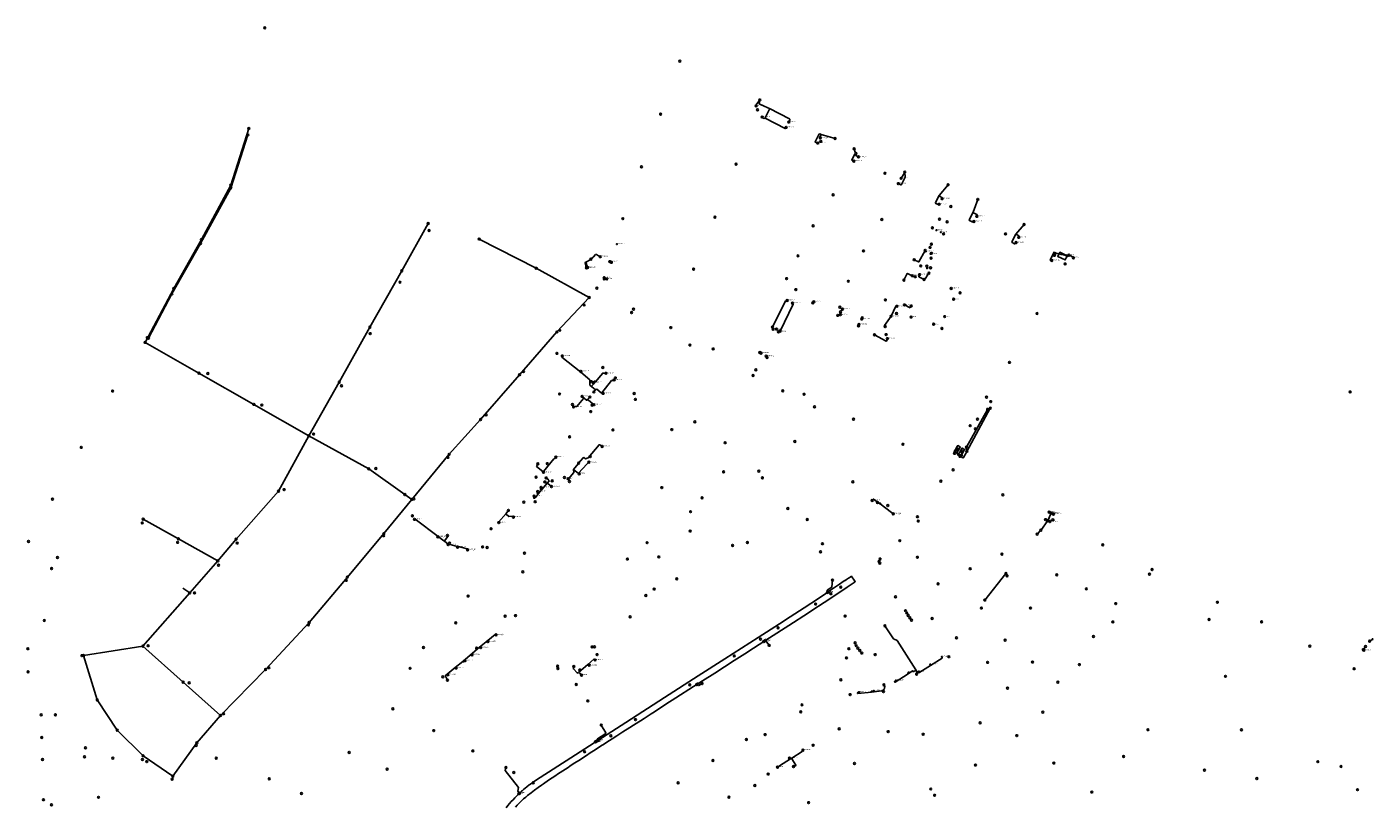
# Model space of a CAD drawing. Header units: metres. Extents: x 177672 to 188115, y 441569 to 447936.
# Tile 5 of 17: x 179085 to 180239, y 443857 to 444524. Entities that reach past the tile are written whole.
import ezdxf

# ---------------------------------------------------------------- set-up
doc = ezdxf.new("R2010")
doc.units = ezdxf.units.M

msp = doc.modelspace()

# ---------------------------------------------------------------- linework, layer by layer
at = {"layer": 'CON_BxH0x0mm', "linetype": 'Continuous'}
for points in [[(179581.526, 444227.358), (179578.723, 444227.633), (179572.186, 444219.884)], [(179882.15, 444159.157), (179883.452, 444157.18), (179885.867, 444155.888)], [(179885.867, 444155.888), (179887.359, 444155.094), (179888.033, 444155.295), (179889.116, 444157.292), (179890.961, 444160.693), (179890.062, 444163.357), (179890.44, 444164.069)], [(179885.471, 444157.274), (179885.867, 444155.888)], [(179529.229, 444134.323), (179530.302, 444133.397), (179530.499, 444133.233), (179531.202, 444133.299)], [(179771.922, 444040.139), (179771.222, 444039.669)]]:
    msp.add_lwpolyline(points, dxfattribs=at)
at = {"layer": 'CON_BxH125x125mm'}
for p, q in [((179958.94, 444101.73), (179959.3, 444101.56)), ((179962.06, 444108.14), (179962.43, 444107.97)), ((179963.87, 444107.28), (179964.23, 444107.11)), ((179960.74, 444100.87), (179961.1, 444100.7)), ((180236.61, 443998.41), (180238.48, 443999.6)), ((180231.03, 443990.15), (180230.48, 443990.77)), ((180230.97, 443991.4), (180231.96, 443992.76))]:
    msp.add_line(p, q, dxfattribs=at)
at = {"layer": 'CON_BxH160x160mm'}
for p, q in [((179564.9, 444322.89), (179567.95, 444324.66)), ((179585.63, 444322.65), (179585.47, 444322.73)), ((179977.38, 444328.61), (179977.9, 444329.08)), ((179977.9, 444329.08), (179977.82, 444329.25)), ((179580.72, 444308.96), (179581.14, 444308.78)), ((179580.78, 444308.56), (179581.14, 444308.78)), ((179581.14, 444308.78), (179581.52, 444308.55)), ((179759.36, 444288.35), (179759.14, 444288.06)), ((179780.92, 444277.2), (179781.69, 444277.41)), ((179782.64, 444283.52), (179783.54, 444282.85)), ((179801.07, 444274.57), (179800.84, 444274.12)), ((179724.49, 444266.23), (179724.61, 444265.84)), ((179730.02, 444263.16), (179729.97, 444263.14)), ((179798.21, 444268.77), (179798.1, 444268.38)), ((179714.05, 444244.85), (179713.71, 444245.02)), ((179719.29, 444241.37), (179719.14, 444241.63)), ((179561.68, 444207.07), (179562.94, 444205.95)), ((179566.08, 444205.27), (179567.1, 444206.43)), ((179571.63, 444211.99), (179572.4, 444212.92)), ((179553.62, 444145), (179557.61, 444149.8)), ((179527.32, 444143.29), (179527.47, 444143.14)), ((179558.06, 444141.75), (179558, 444141.79)), ((179523.71, 444124.34), (179526.55, 444127.73)), ((179526.55, 444127.73), (179531.2, 444133.3)), ((179531.2, 444133.3), (179531.66, 444133.84)), ((179495.93, 444107.44), (179497.43, 444109.38)), ((179960.37, 444101.93), (179962.8, 444106.91)), ((179951.59, 444090.22), (179953.7, 444092.4)), ((179954.71, 444093.63), (179959.56, 444100.56)), ((179446.08, 444081.3), (179454.16, 444079.2)), ((179771.58, 444040.1), (179771.84, 444040.28)), ((179473.26, 443992.83), (179480.17, 443998.45)), ((179717.78, 443997.99), (179718.4, 443998.4)), ((179718.4, 443998.4), (179720.94, 443995.04)), ((179718.72, 443997.97), (179718.4, 443998.4)), ((179458.74, 443980.59), (179467.07, 443987.74)), ((179467.07, 443987.74), (179473.26, 443992.83)), ((179445.49, 443969.84), (179452.24, 443975.35)), ((179452.24, 443975.35), (179458.74, 443980.59)), ((179558.06, 443971.02), (179566.13, 443978.1)), ((179566.13, 443978.1), (179566.58, 443977.8)), ((179850.43, 443971.37), (179859.5, 443977.15)), ((179859.36, 443978.15), (179859.5, 443977.15)), ((179659.8, 443960.96), (179660.07, 443961.14)), ((179660.37, 443960.57), (179660.07, 443961.14)), ((179572.7, 443912.24), (179573.97, 443913.05)), ((179573.97, 443913.05), (179574.38, 443913.31)), ((179574.38, 443913.31), (179574.73, 443913.53)), ((179574.73, 443913.53), (179574.48, 443913.96)), ((179729.25, 443890.55), (179740.42, 443897.79)), ((179739.56, 443897.85), (179740.42, 443897.79)), ((179740.42, 443897.79), (179740.71, 443897.32))]:
    msp.add_line(p, q, dxfattribs=at)
at = {"layer": 'CON_BxH160x160mm', "linetype": 'Continuous'}
for points in [[(179710.184, 444456.308), (179710.087, 444456.317), (179709.807, 444456.457), (179710.079, 444457.036), (179713.364, 444461.471)], [(179721.543, 444454.098), (179720.183, 444454.718), (179712.906, 444458.067), (179713.364, 444461.471)], [(179717.864, 444445.821), (179718.564, 444447.18), (179721.773, 444453.438), (179721.543, 444454.098)], [(179721.543, 444454.098), (179738.799, 444445.215), (179739.03, 444445.015), (179739.168, 444444.753), (179739.107, 444444.492), (179738.201, 444442.571)], [(179715.452, 444446.851), (179715.695, 444446.851), (179715.785, 444446.251), (179717.184, 444445.591), (179717.864, 444445.821)], [(179717.864, 444445.821), (179735.111, 444436.887), (179735.341, 444436.887), (179735.495, 444437.01), (179735.603, 444437.164), (179735.91, 444437.99)], [(179763.004, 444424.584), (179760.827, 444425.286), (179760.783, 444425.323), (179760.758, 444425.412), (179760.754, 444425.515), (179763.559, 444431.196), (179764.089, 444432.265), (179764.759, 444432.495), (179765.898, 444431.946)], [(179765.213, 444428.97), (179764.834, 444429.16), (179764.748, 444429.302), (179764.748, 444429.428), (179765.898, 444431.946)], [(179765.898, 444431.946), (179777.843, 444428.4)], [(179793.99, 444409.087), (179792.335, 444409.917), (179792.224, 444410.027), (179792.249, 444410.212), (179794.719, 444415.161), (179795.198, 444416.131), (179794.969, 444416.791)], [(179794.969, 444416.791), (179794.14, 444419.676)], [(179797.888, 444412.666), (179795.528, 444413.892), (179796.368, 444415.581), (179796.138, 444416.251), (179794.969, 444416.791)], [(179832.045, 444389.802), (179834.19, 444388.73), (179834.556, 444388.749), (179834.775, 444388.99), (179837.864, 444395.208), (179837.533, 444399.726)], [(179834.431, 444394.336), (179837.533, 444399.726)], [(179866.986, 444372.123), (179866.285, 444371.806), (179864.075, 444372.865), (179863.856, 444373.525), (179867.074, 444379.633)], [(179867.074, 444379.633), (179874.655, 444388.911)], [(179869.521, 444376.896), (179869.634, 444377.304), (179869.364, 444377.974), (179867.294, 444378.973), (179867.074, 444379.633)], [(179896.235, 444365.358), (179900.193, 444376.32)], [(179896.814, 444357.433), (179896.665, 444356.981), (179895.995, 444356.761), (179893.036, 444358.23), (179892.816, 444358.89), (179896.235, 444365.358)], [(179899.35, 444361.758), (179899.694, 444362.599), (179899.454, 444363.268), (179898.184, 444363.878), (179896.455, 444364.698), (179896.235, 444365.358)], [(179932.906, 444339.312), (179932.483, 444338.547), (179931.737, 444338.171), (179929.574, 444339.416), (179929.364, 444340.076), (179932.792, 444346.574)], [(179932.792, 444346.574), (179939.803, 444354.782)], [(179935.218, 444343.787), (179935.552, 444344.585), (179935.282, 444345.244), (179933.822, 444346.024), (179932.792, 444346.574)], [(179855.068, 444332.678), (179849.724, 444322.862), (179849.474, 444322.805), (179849.281, 444322.862), (179845.706, 444324.669)], [(179564.812, 444317.738), (179564.794, 444317.806), (179564.346, 444319.51), (179563.758, 444321.696), (179564.068, 444322.422), (179564.9, 444322.887)], [(179565.809, 444317.948), (179565.773, 444318.083), (179565.251, 444319.886), (179564.599, 444322.161), (179564.9, 444322.887)], [(179576.685, 444327.214), (179576.719, 444327.21), (179575.275, 444328.034), (179573.399, 444329.111), (179572.616, 444328.996), (179570.83, 444327.153), (179568.639, 444325.062)], [(179963.482, 444323.998), (179963.434, 444323.907), (179963.37, 444323.889), (179963.3, 444323.897), (179962.058, 444324.514), (179962.034, 444324.556), (179962.038, 444324.615), (179965.474, 444331.14), (179965.552, 444331.18), (179965.657, 444331.185), (179967.311, 444330.389)], [(179965.771, 444328.366), (179966.702, 444330.168), (179967.311, 444330.389)], [(179967.311, 444330.389), (179976.776, 444328.084)], [(179982.043, 444326.246), (179982.14, 444326.412), (179982.136, 444326.505), (179982.087, 444326.567), (179977.903, 444329.079)], [(179844.026, 444310.961), (179840.036, 444312.975), (179839.864, 444313), (179839.728, 444312.877), (179836.88, 444307.215)], [(179850.311, 444311.862), (179849.635, 444310.414), (179849.603, 444310.194), (179849.736, 444310.037), (179854.069, 444307.682)], [(179858.297, 444313.084), (179854.472, 444307.546), (179854.346, 444307.506), (179854.211, 444307.555), (179854.069, 444307.682)], [(179736.863, 444289.735), (179735.435, 444289.321), (179724.26, 444267)], [(179741.335, 444287.518), (179741.861, 444286.466), (179730.73, 444263.39)], [(179820.8, 444267.337), (179820.494, 444267.482), (179820.349, 444267.795), (179820.349, 444268.228), (179825.783, 444276.214)], [(179830.825, 444284.754), (179830.489, 444284.95), (179830.239, 444285.085), (179829.931, 444284.989), (179825.783, 444276.214)], [(179837.281, 444285.895), (179842.098, 444283.551), (179842.307, 444283.539), (179842.43, 444283.625), (179843.134, 444285.058)], [(179822.692, 444257.067), (179822.824, 444257.005), (179822.869, 444256.928), (179822.869, 444256.86), (179821.892, 444254.923), (179821.816, 444254.884), (179821.709, 444254.871), (179811.643, 444260.355)], [(179544.094, 444242.216), (179544.285, 444242.41), (179543.789, 444242.062), (179543.805, 444241.297), (179559.875, 444228.244)], [(179559.875, 444228.244), (179567.763, 444221.776), (179567.798, 444217.325), (179569.49, 444215.914)], [(179572.186, 444219.884), (179569.43, 444216.618), (179569.49, 444215.914)], [(179570.827, 444219.246), (179571.114, 444220.38), (179571.319, 444220.621), (179571.903, 444220.668), (179572.144, 444220.461), (179572.186, 444219.884)], [(179588.585, 444221.647), (179588.713, 444221.814), (179588.272, 444221.239), (179586.364, 444221.138), (179578.041, 444210.704)], [(179553.841, 444198.522), (179554.028, 444198.817), (179556.445, 444198.95), (179562.384, 444205.91), (179562.941, 444205.948)], [(179562.941, 444205.948), (179564.734, 444204.418), (179565.433, 444204.48), (179566.082, 444205.266)], [(179571.051, 444200.493), (179570.489, 444200.982), (179566.158, 444204.556), (179566.082, 444205.266)], [(179569.49, 444215.914), (179572.341, 444213.537), (179572.398, 444212.918)], [(179578.041, 444210.704), (179577.339, 444210.646), (179573.684, 444213.689), (179572.982, 444213.624), (179572.398, 444212.918)], [(179579.118, 444210.196), (179578.567, 444210.656), (179578.467, 444210.74), (179578.041, 444210.704)], [(179578.203, 444164.779), (179577.906, 444164.846), (179576.216, 444166.233), (179575.634, 444166.178), (179566.307, 444154.966), (179563.93, 444154.071), (179562.561, 444155.195), (179561.874, 444155.012), (179558.126, 444150.414)], [(179527.318, 444143.286), (179522.078, 444147.69), (179523.193, 444149.884)], [(179538.621, 444155.629), (179537.321, 444154.044), (179536.95, 444154.013), (179528.019, 444143.345), (179527.318, 444143.286)], [(179566.872, 444151.202), (179566.077, 444150.364), (179565.124, 444149.662), (179558.059, 444141.747)], [(179531.659, 444133.841), (179532.65, 444135.027), (179532.586, 444135.73), (179530.306, 444137.75)], [(179549.134, 444137.101), (179549.253, 444136.996), (179549.44, 444136.996), (179553.998, 444142.356), (179553.622, 444145.002)], [(179558.059, 444141.747), (179557.859, 444141.523), (179553.622, 444145.002)], [(179523.003, 444126.181), (179522.707, 444125.053), (179522.759, 444124.471), (179523.006, 444124.267), (179523.713, 444124.336)], [(179525.996, 444129.654), (179525.514, 444128.443), (179525.566, 444127.86), (179525.81, 444127.657), (179526.55, 444127.729)], [(179534.857, 444130.372), (179531.725, 444133.14), (179531.659, 444133.841)], [(179520.01, 444122.23), (179519.609, 444121.204), (179519.627, 444120.443), (179519.74, 444120.35), (179520.443, 444120.418), (179521.01, 444121.162), (179523.713, 444124.336)], [(179417.544, 444102.265), (179417.61, 444102.37), (179418.122, 444102.425), (179437.639, 444087.667), (179437.881, 444087.484)], [(179489.696, 444099.482), (179489.392, 444099.8), (179495.93, 444107.441)], [(179502.178, 444104.196), (179502.078, 444104.319), (179501.042, 444105.134), (179498.189, 444104.877), (179496.003, 444106.748), (179495.93, 444107.441)], [(179437.335, 444087.314), (179437.456, 444087.433), (179437.881, 444087.484)], [(179437.881, 444087.484), (179442.588, 444083.925), (179443.286, 444084.024)], [(179446.081, 444081.301), (179443.386, 444083.323), (179443.286, 444084.024)], [(179446.292, 444080.642), (179446.394, 444080.68), (179446.081, 444081.301)], [(179454.381, 444078.502), (179454.438, 444078.724), (179454.157, 444079.202)], [(179463.002, 444076.169), (179463.025, 444076.336), (179462.624, 444077.001), (179454.157, 444079.202)], [(179771.838, 444040.277), (179771.141, 444041.324), (179771.166, 444041.642), (179775.03, 444044.232), (179775.61, 444050.23)], [(179771.576, 444040.104), (179771.148, 444039.826), (179771.147, 444039.772), (179771.222, 444039.669)], [(179771.576, 444040.104), (179771.549, 444040.013), (179771.605, 444039.933)], [(179771.922, 444040.139), (179771.838, 444040.277)], [(179847.109, 443973.392), (179830.994, 443998.659), (179827.944, 444000.113), (179820.616, 444011.174)], [(179487.343, 444003.33), (179486.945, 444003.726), (179486.662, 444003.713), (179480.175, 443998.452)], [(179480.425, 443997.637), (179480.647, 443997.842), (179480.654, 443998.012), (179480.175, 443998.452)], [(179717.783, 443997.989), (179716.913, 443997.474), (179716.826, 443997.49), (179716.714, 443997.638)], [(179717.783, 443997.989), (179717.664, 443998.002), (179717.55, 443998.154)], [(179466.78, 443986.322), (179467.615, 443987.017), (179467.67, 443987.198), (179467.065, 443987.742)], [(179474.203, 443992.472), (179473.962, 443992.289), (179473.828, 443992.315), (179473.26, 443992.832)], [(179453.135, 443974.984), (179452.653, 443975.456), (179452.239, 443975.347)], [(179460.654, 443981.254), (179459.404, 443980.251), (179459.184, 443980.274), (179458.739, 443980.591)], [(179558.057, 443971.018), (179557.724, 443970.725), (179556.867, 443970.781), (179553.681, 443974.236), (179553.931, 443976.226)], [(179572.317, 443981.858), (179571.538, 443982.488), (179571.127, 443982.494), (179566.125, 443978.102)], [(179869.452, 443984.626), (179869.704, 443984.242), (179869.556, 443983.553), (179859.504, 443977.151)], [(179445.664, 443964.654), (179444.038, 443967.987), (179444.103, 443968.688), (179445.49, 443969.842)], [(179446.169, 443969.242), (179445.748, 443969.81), (179445.49, 443969.842)], [(179560.642, 443968.922), (179560.359, 443969.259), (179558.981, 443970.754), (179558.764, 443970.989), (179558.057, 443971.018)], [(179830.075, 443964.333), (179829.448, 443963.73), (179828.891, 443963.568), (179828.791, 443963.073), (179829.216, 443962.808), (179840.52, 443969.988)], [(179841.007, 443971.23), (179840.203, 443970.646), (179840.074, 443970.291), (179840.18, 443970.091), (179840.52, 443969.988)], [(179840.52, 443969.988), (179844.106, 443972.511), (179845.125, 443971.976), (179847.004, 443972.915), (179847.109, 443973.392)], [(179850.427, 443971.368), (179849.77, 443970.95), (179848.444, 443971.173), (179847.109, 443973.392)], [(179849.619, 443971.943), (179850.014, 443971.985), (179850.359, 443971.913), (179850.497, 443971.704), (179850.427, 443971.368)], [(179659.802, 443960.959), (179659.405, 443960.706), (179659.363, 443960.721), (179659.296, 443960.824)], [(179659.802, 443960.959), (179659.741, 443960.972), (179659.662, 443961.062)], [(179663.843, 443961.655), (179661.114, 443959.969), (179660.906, 443959.994), (179660.073, 443961.135)], [(179798.441, 443954.361), (179797.141, 443954.068), (179796.916, 443953.797), (179796.955, 443953.353), (179797.226, 443953.128), (179809.061, 443954.38)], [(179811.07, 443955.526), (179809.065, 443955.214), (179808.985, 443955.204), (179808.759, 443954.933), (179808.788, 443954.607), (179809.061, 443954.38)], [(179809.061, 443954.38), (179817.99, 443955.563), (179819.934, 443956.676), (179820.39, 443959.247), (179819.75, 443960.62)], [(179577.532, 443926.182), (179581.476, 443919.403), (179581.476, 443919.057), (179574.364, 443914.434), (179574.314, 443914.175), (179574.733, 443913.526)], [(179572.703, 443912.245), (179572.348, 443912.022), (179572.338, 443911.949), (179572.483, 443911.731)], [(179572.703, 443912.245), (179572.68, 443912.151), (179572.81, 443911.943)], [(179573.968, 443913.052), (179573.921, 443912.941), (179574.047, 443912.722)], [(179574.376, 443913.314), (179574.332, 443913.215), (179574.458, 443912.994)], [(179750.361, 443904.68), (179749.713, 443903.873), (179749.622, 443903.468), (179740.853, 443897.935), (179740.714, 443897.316)], [(179740.714, 443897.316), (179744.262, 443891.753), (179744.199, 443891.476), (179742.285, 443890.605)], [(179507.114, 443868.219), (179506.007, 443869.43), (179506.584, 443872.776), (179495.147, 443887.311), (179495.108, 443887.729), (179495.33, 443888.157), (179495.842, 443889.768)], [(179507.114, 443868.219), (179506.637, 443867.774), (179506.633, 443867.649), (179506.899, 443867.355)], [(179507.439, 443867.867), (179507.114, 443868.219)]]:
    msp.add_lwpolyline(points, dxfattribs=at)
at = {"layer": 'CON_BxH200x200mm', "linetype": 'Continuous'}
for points in [[(179809.654, 444118.498), (179810.567, 444119.687), (179810.741, 444119.721), (179816.325, 444115.617), (179816.498, 444115.65)], [(179816.498, 444115.65), (179816.712, 444115.999), (179816.679, 444116.172), (179816.555, 444116.257), (179814.178, 444116.796)], [(179827.758, 444107.004), (179826.16, 444108.257), (179816.531, 444115.476), (179816.498, 444115.65)], [(179443.286, 444084.024), (179446.042, 444087.695), (179445.68, 444088.582)], [(179133.74, 443985.67), (179145.66, 443947.63)], [(179162.78, 443921.7), (179145.66, 443947.63)]]:
    msp.add_lwpolyline(points, dxfattribs=at)
at = {"layer": 'CON_BxH250x250mm', "linetype": 'Continuous'}
for points in [[(179274.6, 444431.48), (179260.01, 444386.06)], [(179260.01, 444386.06), (179234.04, 444338.52)], [(179234.04, 444338.52), (179209.52, 444295.29)], [(179521.77, 444317.3), (179472.93, 444342.36)], [(179567.23, 444292.26), (179521.77, 444317.3)], [(179209.52, 444295.29), (179189.47, 444257.38)]]:
    msp.add_lwpolyline(points, dxfattribs=at)
at = {"layer": 'CON_BxH300x300mm'}
msp.add_line((179890.83, 444164.77), (179908.18, 444195.87), dxfattribs=at)
at = {"layer": 'CON_BxH300x300mm', "linetype": 'Continuous'}
for points in [[(179567.23, 444292.26), (179539.55, 444262.75)], [(179189.47, 444257.38), (179188.51, 444257.93)], [(179539.55, 444262.75), (179507.47, 444226.18)], [(179507.47, 444226.18), (179474.11, 444187.74)], [(179415.2, 444119.4), (179391.2, 444090.05)], [(179391.2, 444090.05), (179359.91, 444052.86)], [(179359.91, 444052.86), (179327.27, 444014.05)], [(179327.27, 444014.05), (179289.9, 443973.77)], [(179289.9, 443973.77), (179251.14, 443934.31)], [(179251.14, 443934.31), (179230.91, 443910.87)], [(179184.85, 443899.88), (179162.78, 443921.7)], [(179230.91, 443910.87), (179210.39, 443882.41)], [(179210.39, 443882.41), (179184.85, 443899.88)]]:
    msp.add_lwpolyline(points, dxfattribs=at)
at = {"layer": 'CON_BxH315x315mm', "linetype": 'Continuous'}
for points in [[(179890.73, 444160.51), (179910.9, 444197.54)], [(179924.32, 444055.9), (179906.22, 444033.19)]]:
    msp.add_lwpolyline(points, dxfattribs=at)
at = {"layer": 'CON_BxH400x400mm', "linetype": 'Continuous'}
for points in [[(179275.49, 444436.94), (179260.01, 444388.47)], [(179260.01, 444388.47), (179234.81, 444341.85)], [(179406.47, 444315.16), (179429.19, 444355.7)], [(179406.47, 444315.16), (179379.3, 444266.94)], [(179474.11, 444187.74), (179447.12, 444157.99)], [(179378.21, 444145.49), (179326.94, 444173.84)], [(179447.12, 444157.99), (179415.2, 444119.4)], [(179378.21, 444145.49), (179409.17, 444123.53)], [(179415.2, 444119.4), (179409.17, 444123.53)], [(179215.14, 444085.7), (179185.02, 444102.4)], [(179248.88, 444066.78), (179215.14, 444085.7)], [(179224.85, 444039.29), (179218.83, 444043.38)], [(179184.78, 443993.69), (179219.15, 443962.8)], [(179251.14, 443934.31), (179219.15, 443962.8)]]:
    msp.add_lwpolyline(points, dxfattribs=at)
at = {"layer": 'CON_BxH500x500mm', "linetype": 'Continuous'}
for points in [[(179234.81, 444341.85), (179211.21, 444300.04)], [(179211.21, 444300.04), (179186.64, 444253.86)], [(179379.3, 444266.94), (179353, 444219.76)], [(179353, 444219.76), (179326.94, 444173.84)]]:
    msp.add_lwpolyline(points, dxfattribs=at)
at = {"layer": 'CON_BxH700x700mm', "linetype": 'Continuous'}
for points in [[(179232.77, 444227.43), (179186.64, 444253.86)], [(179279.83, 444200.75), (179232.77, 444227.43)], [(179279.83, 444200.75), (179326.94, 444173.84)]]:
    msp.add_lwpolyline(points, dxfattribs=at)
at = {"layer": 'CON_BxH900x900mm'}
msp.add_line((179133.3, 443985.64), (179132.94, 443985.61), dxfattribs=at)
at = {"layer": 'CON_BxH900x900mm', "linetype": 'Continuous'}
for points in [[(179326.94, 444173.84), (179300.99, 444126.39)], [(179300.99, 444126.39), (179264.54, 444085.3)], [(179264.54, 444085.3), (179248.88, 444066.78)], [(179248.88, 444066.78), (179224.85, 444039.29)], [(179224.85, 444039.29), (179184.78, 443993.69)], [(179184.78, 443993.69), (179133.74, 443985.67)]]:
    msp.add_lwpolyline(points, dxfattribs=at)
at = {"layer": 'NOD_aquaflow', "linetype": 'Continuous'}
msp.add_lwpolyline([(179503.993, 443855.717), (179505.449, 443857.418), (179507.209, 443859.314), (179508.387, 443860.494), (179510.966, 443862.862), (179512.847, 443864.456), (179514.34, 443865.691), (179517.333, 443868.084), (179520.334, 443870.379), (179523.342, 443872.58), (179526.358, 443874.691), (179527.864, 443875.769), (179532.288, 443878.946), (179535.408, 443880.989), (179538.434, 443882.97), (179539.947, 443883.961), (179544.486, 443886.933), (179549.026, 443889.905), (179550.539, 443890.895), (179553.565, 443892.869), (179559.621, 443896.792), (179562.649, 443898.754), (179565.677, 443900.708), (179567.191, 443901.687), (179573.247, 443905.601), (179577.789, 443908.537), (179579.303, 443909.516), (179582.331, 443911.475), (179586.872, 443914.422), (179590.778, 443916.957), (179595.958, 443920.277), (179602.019, 443924.13), (179605.049, 443926.053), (179609.596, 443928.937), (179611.111, 443929.899), (179614.14, 443931.843), (179618.684, 443934.76), (179620.198, 443935.732), (179621.713, 443936.705), (179624.742, 443938.65), (179627.771, 443940.594), (179630.8, 443942.539), (179633.829, 443944.484), (179638.373, 443947.401), (179641.402, 443949.346), (179656.547, 443959.07), (179664.12, 443963.927), (179674.724, 443970.706), (179691.389, 443981.337), (179700.479, 443987.13), (179708.052, 443991.99), (179721.683, 444000.741), (179738.338, 444011.489), (179754.991, 444022.281), (179758.016, 444024.269), (179768.606, 444031.227), (179783.734, 444041.167), (179788.272, 444044.149), (179794.308, 444048.314), (179795.144, 444048.895), (179794.145, 444050.337), (179792.344, 444052.939), (179791.89, 444053.594), (179790.758, 444052.851), (179790.022, 444052.366), (179789.248, 444051.829), (179787.739, 444050.782), (179786.429, 444049.873), (179786.308, 444050.053), (179784.7, 444048.967), (179781.678, 444046.927), (179773.061, 444041.108), (179773.165, 444040.954), (179772.631, 444040.594), (179763.566, 444034.482), (179751.456, 444026.626), (179739.345, 444018.787), (179730.26, 444012.93), (179712.086, 444001.255), (179683.308, 443982.807), (179660.586, 443968.273), (179631.808, 443949.818), (179598.485, 443928.469), (179555.377, 443900.674), (179521.254, 443878.749), (179518.231, 443876.729), (179516.725, 443875.655), (179515.741, 443874.927), (179513.724, 443873.367), (179512.229, 443872.151), (179510.738, 443870.885), (179509.646, 443869.921), (179509.251, 443869.567), (179508.813, 443869.17), (179507.768, 443868.205), (179506.288, 443866.794), (179504.813, 443865.331), (179503.342, 443863.814), (179501.876, 443862.24), (179500.415, 443860.605), (179498.959, 443858.905), (179497.508, 443857.138), (179496.064, 443855.293)], dxfattribs=at)
at = {"layer": 'NOD_externe_overstor'}
for centre in [(179829.71, 444035.88), (179133.74, 443985.67), (179135.52, 443906.6), (179134.74, 443898.98)]:
    msp.add_circle(centre, 0.8, dxfattribs=at)
at = {"layer": 'NOD_gemaal'}
for centre in [(179289.11, 444523.19), (180219.19, 444211.4)]:
    msp.add_circle(centre, 0.8, dxfattribs=at)
at = {"layer": 'NOD_infiltratiebox'}
for centre in [(179713.36, 444461.47), (179777.84, 444428.4), (179794.14, 444419.68), (179837.53, 444399.73), (179874.65, 444388.91), (179900.19, 444376.32), (179939.8, 444354.78), (179845.71, 444324.67), (179976.78, 444328.08), (179836.88, 444307.22), (179854.07, 444307.68), (179825.78, 444276.21), (179843.13, 444285.06), (179811.64, 444260.35)]:
    msp.add_circle(centre, 0.8, dxfattribs=at)
at = {"layer": 'NOD_infiltratiebuis'}
for centre in [(179861.21, 444351.98), (179870.87, 444346.7), (179568.64, 444325.06), (179586.18, 444322.37), (179860.08, 444325.95), (179859.69, 444317.76), (179582.2, 444308.13), (179758.88, 444287.71), (179780.15, 444276.98), (179782, 444284), (179801.21, 444274.83), (179724.26, 444267), (179730.73, 444263.39), (179797.99, 444268), (179713.33, 444245.2), (179719.55, 444240.94), (179523.19, 444149.88), (179558.13, 444150.41), (179530.31, 444137.75), (179814.18, 444116.8), (179497.92, 444110.01), (179445.68, 444088.58), (180235.94, 443997.98), (180230.5, 443990.75), (180232.43, 443993.41), (179553.93, 443976.23), (179445.66, 443964.65), (179819.75, 443960.62), (179742.29, 443890.6)]:
    msp.add_circle(centre, 0.8, dxfattribs=at)
at = {"layer": 'NOD_inprikpunt_persl'}
for centre in [(179644.81, 444494.66), (179274.6, 444431.48)]:
    msp.add_circle(centre, 0.8, dxfattribs=at)
at = {"layer": 'NOD_inspectieput'}
for centre in [(179867.34, 444359.3), (179873.88, 444357.15), (179860.42, 444330.14), (179856.52, 444319.21), (179908.57, 444196.57), (179890.44, 444164.07)]:
    msp.add_circle(centre, 0.8, dxfattribs=at)
at = {"layer": 'NOD_inspectieput_dwa'}
for centre in [(179429.91, 444349.65), (179974.98, 444320.99), (179405.04, 444305.39), (179562.8, 444285.87), (179541.91, 444264.18), (179379.5, 444261.37), (179510.83, 444228.9), (179240.38, 444227.17), (179354.97, 444216.69), (179286.57, 444200.22), (179478.81, 444191.74), (179331.02, 444175.35), (179446.1, 444155.38), (179384.34, 444145.84), (179305.77, 444127.78), (179416.89, 444119.88), (179184.22, 444099.2), (179214.5, 444082.6), (179265.53, 444082.03), (179390.92, 444088.3), (179249.52, 444063.06), (179358.93, 444050.07), (179228.97, 444039.25), (179326.52, 444011.97), (179189.16, 443994.12), (179292.62, 443975.24), (179224.44, 443962.24), (179253.86, 443935.86), (179230.32, 443908.68), (179209.8, 443879.71)]:
    msp.add_circle(centre, 0.8, dxfattribs=at)
at = {"layer": 'NOD_inspectieput_gem'}
for centre in [(179628.38, 444449.3), (179711.45, 444453.07), (179765.7, 444426.01), (179611.97, 444404.13), (179693, 444406.56), (179820.63, 444398.68), (179776.14, 444380.13), (179877.13, 444370.19), (179596.03, 444359.8), (179674.93, 444361.04), (179817.93, 444359.08), (179759, 444353.64), (179923.96, 444346.72), (179802.22, 444332.14), (179859.25, 444335.21), (179860.35, 444337.89), (179746.09, 444327.92), (179656.63, 444316.57), (179736.32, 444308.47), (179846.5, 444310.11), (179851.24, 444319.32), (179573.79, 444300.29), (179744.3, 444299.02), (179789.22, 444306.17), (179820.96, 444290.16), (179884.93, 444296.26), (179603.53, 444279.39), (179605.16, 444282.35), (179782.56, 444279.98), (179830.52, 444278.6), (179950.89, 444278.56), (179637.05, 444266.5), (179727.62, 444265.27), (179869.47, 444265.82), (179653.5, 444251.6), (179821.57, 444260.5), (179539.52, 444244.47), (179673.4, 444248.22), (179578.85, 444232.3), (179710, 444230.29), (179927.28, 444236.76), (179568.88, 444220.23), (179589.59, 444223.41), (179707.55, 444225.46), (179158.8, 444212.21), (179541.8, 444209.65), (179605.75, 444210.04), (179606.75, 444205.05), (179733, 444212.3), (179751.24, 444209.4), (179552.79, 444200.62), (179568.47, 444194.58), (179569.56, 444200.02), (179760.26, 444198.58), (179657.72, 444185.79), (179793.69, 444188.08), (179899.9, 444188.09), (179550.37, 444172.96), (179587.53, 444178.86), (179637.95, 444179.12), (179131.95, 444163.94), (179683.68, 444167.96), (179743.42, 444169), (179836.04, 444166.57), (179531.27, 444150), (179568.01, 444156), (179521.61, 444138.44), (179535.54, 444135.25), (179545.93, 444138.12), (179682.36, 444142.96), (179712.44, 444143.49), (179715.55, 444137.93), (179879.05, 444144.78), (179550.22, 444134.66), (179629.33, 444129.46), (179793.16, 444134.42), (179868.56, 444134.97), (179107.22, 444119.53), (179511.14, 444116.94), (179520.94, 444117.44), (179663.83, 444120.65), (179823, 444114.1), (179921.61, 444123.34), (179415.63, 444105.25), (179654.06, 444108.89), (179737.44, 444111.56), (179754.07, 444102.16), (179848.41, 444104.59), (179849.18, 444100.84), (179964.45, 444101.84), (179483.03, 444094.28), (179653.75, 444092.3), (179086.77, 444083.42), (179447.47, 444081.84), (179475.82, 444078.68), (179479.66, 444078.16), (179616.73, 444082.34), (179690.07, 444079.99), (179702.72, 444082.53), (179767.01, 444081.47), (179833.31, 444084.05), (180007.21, 444080.55), (179111.5, 444069.59), (179511.68, 444073.41), (179599.86, 444068.34), (179626.76, 444070.12), (179765.41, 444074.49), (179815.53, 444066.17), (179816.4, 444068.37), (179848.36, 444069.81), (179920.89, 444072.57), (179106.5, 444060.14), (179510.26, 444057.41), (179816.21, 444064.67), (179893.64, 444060.06), (179967.76, 444054.79), (180047.25, 444055.31), (180049.49, 444059.29), (179642.13, 444051.43), (179782.7, 444044.22), (179866.07, 444047.13), (179925.22, 444053.94), (179463.37, 444036.66), (179615.75, 444037.09), (179622.91, 444042.63), (179774.25, 444038.61), (179993.16, 444042.74), (179504.07, 444019.88), (179761.2, 444029.8), (179838.22, 444024.11), (179839.33, 444022.11), (179840.52, 444019.96), (179903.24, 444026.38), (179945.32, 444026.38), (180018.31, 444030.15), (180105.44, 444031.26), (179100.26, 444015.73), (179452.79, 444013.75), (179495.1, 444019.38), (179602.24, 444018.81), (179728.99, 444009.33), (179786.46, 444019.51), (179842, 444018.04), (179843.4, 444015.96), (179861, 444017.36), (180015.91, 444014.45), (180098.32, 444016.49), (180143.39, 444014.52), (179713.95, 443999.77), (179881.88, 444000.76), (179923.59, 443998.76), (179999.29, 444001.95), (179086.14, 443991.51), (179425.16, 443992.59), (179470.69, 443991.91), (179569.67, 443993.01), (179571.62, 443993.18), (179573.9, 443986.46), (179691.5, 443985.32), (179794.99, 443996.49), (179795.95, 443994.13), (179797.36, 443991.98), (179799.14, 443989.91), (179800.76, 443987.83), (179812.27, 443986.47), (180184.63, 443993.74), (179413.64, 443974.72), (179540.13, 443976.54), (179540.4, 443974.45), (179875.34, 443984.68), (179908.57, 443979.85), (179947.1, 443980.14), (179987.19, 443977.89), (180222.6, 443974.42), (179086.28, 443971.69), (179441.71, 443967.38), (179559.17, 443973.31), (179782.81, 443964.92), (179847.73, 443969.74), (179968.82, 443962.82), (180112.39, 443967.87), (179556.09, 443960.9), (179653.27, 443960.56), (179790.77, 443952.19), (179819.31, 443954.78), (179925.65, 443957.76), (179398.97, 443940.1), (179565.94, 443946.76), (179749.52, 443943.41), (179097.61, 443934.9), (179109.7, 443934.95), (179606.83, 443930.81), (179748.38, 443937.4), (179902.19, 443928.13), (179955.83, 443937.13), (179433.91, 443921.37), (179585.71, 443916.95), (179717.92, 443917.95), (179781.39, 443922.9), (179823.43, 443920.5), (179853.36, 443918.24), (179933.59, 443917.08), (180045.99, 443922.19), (180126.07, 443922), (179098, 443915.5), (179701.87, 443913.74), (179759.03, 443908.82), (179098.76, 443896.64), (179158.94, 443897.77), (179184.32, 443896.61), (179188.08, 443894.82), (179247.6, 443897.71), (179361.53, 443902.71), (179467.5, 443903.98), (179563.27, 443903.35), (179673.23, 443895.75), (179794.45, 443893.3), (179965.39, 443893.62), (180025.13, 443899.23), (180191.6, 443894.8), (179394.04, 443888.35), (179502.57, 443885.56), (179720.53, 443884.22), (179898.18, 443891.9), (180094.4, 443887.59), (180211.39, 443890.74), (179293.05, 443880.16), (179519.28, 443876.68), (179643.36, 443876.63), (179709.11, 443874.34), (179859.78, 443871.39), (180139.32, 443880.32), (180225.59, 443870.82), (179099.48, 443862.2), (179146.72, 443864.25), (179320.58, 443867.55), (179686.94, 443864.34), (179755.18, 443859.71), (179863.18, 443865.99), (179997.86, 443868.78), (179106.39, 443857.79)]:
    msp.add_circle(centre, 0.8, dxfattribs=at)
at = {"layer": 'NOD_inspectieput_it'}
for centre in [(179924.32, 444055.9), (179906.22, 444033.19)]:
    msp.add_circle(centre, 0.8, dxfattribs=at)
at = {"layer": 'NOD_inspectieput_rwa'}
for centre in [(179275.49, 444436.94), (179260.01, 444388.47), (179260.01, 444386.06), (179429.19, 444355.7), (179234.04, 444338.52), (179234.81, 444341.85), (179472.93, 444342.36), (179406.47, 444315.16), (179521.77, 444317.3), (179211.21, 444300.04), (179209.52, 444295.29), (179567.23, 444292.26), (179379.3, 444266.94), (179539.55, 444262.75), (179186.64, 444253.86), (179188.51, 444257.93), (179189.47, 444257.38), (179232.77, 444227.43), (179353, 444219.76), (179507.47, 444226.18), (179279.83, 444200.75), (179910.9, 444197.54), (179474.11, 444187.74), (179326.94, 444173.84), (179890.73, 444160.51), (179447.12, 444157.99), (179378.21, 444145.49), (179300.99, 444126.39), (179409.17, 444123.53), (179415.2, 444119.4), (179185.02, 444102.4), (179391.2, 444090.05), (179215.14, 444085.7), (179264.54, 444085.3), (179248.88, 444066.78), (179359.91, 444052.86), (179224.85, 444039.29), (179327.27, 444014.05), (179184.78, 443993.69), (179289.9, 443973.77), (179219.15, 443962.8), (179145.66, 443947.63), (179251.14, 443934.31), (179162.78, 443921.7), (179230.91, 443910.87), (179184.85, 443899.88), (179210.39, 443882.41)]:
    msp.add_circle(centre, 0.8, dxfattribs=at)
at = {"layer": 'NOD_interne_overstor', "linetype": 'Continuous'}
msp.add_lwpolyline([(179976.776, 444328.084), (179970.466, 444331.113), (179968.735, 444327.507), (179975.045, 444324.478), (179976.776, 444328.084)], dxfattribs=at)
at = {"layer": 'NOD_interne_overstor'}
for centre in [(179789.67, 443991.56), (179787.64, 443983.62)]:
    msp.add_circle(centre, 0.8, dxfattribs=at)
at = {"layer": 'NOD_kolk'}
for centre in [(179710.18, 444456.31), (179715.45, 444446.85), (179735.91, 444437.99), (179738.2, 444442.57), (179763, 444424.58), (179765.21, 444428.97), (179797.89, 444412.67), (179793.99, 444409.09), (179832.05, 444389.8), (179834.43, 444394.34), (179866.99, 444372.12), (179869.52, 444376.9), (179896.81, 444357.43), (179899.35, 444361.76), (179935.22, 444343.79), (179855.07, 444332.68), (179932.91, 444339.31), (179576.68, 444327.21), (179584.92, 444323.01), (179963.48, 444324), (179965.77, 444328.37), (179978.17, 444328.53), (179982.04, 444326.25), (179564.81, 444317.74), (179565.81, 444317.95), (179579.99, 444309.28), (179844.03, 444310.96), (179850.31, 444311.86), (179858.3, 444313.08), (179580.1, 444308.14), (179877.35, 444300.07), (179736.86, 444289.73), (179741.33, 444287.52), (179759.63, 444288.7), (179837.28, 444285.9), (179879.47, 444290.82), (179782.46, 444277.63), (179784.18, 444282.37), (179800.7, 444273.86), (179830.83, 444284.75), (179843, 444275.55), (179871.77, 444275.92), (179724.85, 444265.07), (179729.26, 444262.91), (179798.32, 444269.15), (179820.8, 444267.34), (179862.3, 444269.39), (179822.69, 444257.07), (179544.09, 444242.22), (179714.43, 444244.67), (179718.88, 444242.05), (179560.04, 444228.99), (179570.83, 444219.25), (179581.53, 444227.36), (179588.58, 444221.65), (179561.08, 444207.6), (179579.12, 444210.2), (179907.63, 444206.98), (179553.84, 444198.52), (179571.05, 444200.49), (179911.23, 444203.11), (179893.68, 444182.54), (179898.05, 444179.8), (179578.2, 444164.78), (179880.27, 444158.79), (179882.12, 444162.12), (179882.53, 444162.8), (179886.74, 444159.91), (179887.1, 444160.52), (179538.62, 444155.63), (179566.87, 444151.2), (179884.86, 444156.24), (179528.06, 444142.6), (179549.13, 444137.1), (179558.64, 444141.32), (179523, 444126.18), (179526, 444129.65), (179529.23, 444134.32), (179534.86, 444130.37), (179520.01, 444122.23), (179809.65, 444118.5), (179417.54, 444102.27), (179502.18, 444104.2), (179827.76, 444107), (179489.7, 444099.48), (179437.33, 444087.31), (179446.29, 444080.64), (179454.38, 444078.5), (179463, 444076.17), (179771.22, 444039.67), (179771.61, 444039.93), (179771.92, 444040.14), (179480.42, 443997.64), (179487.34, 444003.33), (179716.71, 443997.64), (179717.55, 443998.15), (179718.25, 443998.62), (179466.78, 443986.32), (179474.2, 443992.47), (180231.01, 443990.17), (179453.14, 443974.98), (179460.65, 443981.25), (179567.24, 443977.36), (179572.32, 443981.86), (179446.17, 443969.24), (179560.64, 443968.92), (179659.3, 443960.82), (179659.66, 443961.06), (179660, 443961.28), (179572.48, 443911.73), (179572.81, 443911.94), (179574.05, 443912.72), (179574.46, 443912.99), (179574.89, 443913.27), (179750.36, 443904.68), (179738.76, 443897.9), (179728.58, 443890.12), (179506.9, 443867.35), (179507.44, 443867.87)]:
    msp.add_circle(centre, 0.8, dxfattribs=at)
at = {"layer": 'NOD_lijngoot', "linetype": 'Continuous'}
for points in [[(179880.981, 444161.983), (179881.961, 444163.727), (179882.94, 444165.471), (179885.084, 444164.268), (179884.105, 444162.524), (179883.126, 444160.78), (179882.166, 444159.163), (179880.046, 444160.424), (179880.981, 444161.983)], [(179886.854, 444158.66), (179887.834, 444160.403), (179888.813, 444162.147), (179886.668, 444163.351), (179885.689, 444161.607), (179884.711, 444159.863), (179883.762, 444158.258), (179885.963, 444156.984), (179886.774, 444158.536), (179886.854, 444158.66)]]:
    msp.add_lwpolyline(points, dxfattribs=at)
at = {"layer": 'NOD_onbekend'}
for centre in [(179958.21, 444102.07), (179960.02, 444101.22), (179961.34, 444108.49), (179963.15, 444107.63), (179964.95, 444106.77), (179961.83, 444100.36)]:
    msp.add_circle(centre, 0.8, dxfattribs=at)
at = {"layer": 'NOD_roosterput'}
for centre in [(179954.25, 444092.97), (179775.61, 444050.23), (179721.42, 443994.4), (179663.84, 443961.66), (179577.53, 443926.18), (179495.84, 443889.77)]:
    msp.add_circle(centre, 0.8, dxfattribs=at)
at = {"layer": 'NOD_slokop'}
msp.add_circle((179951.03, 444089.65), 0.8, dxfattribs=at)
at = {"layer": 'NOD_uitlaat_lozingsw'}
for centre in [(179567.63, 444207.03), (179571.13, 444211.37), (179880.77, 444160.39), (179886.07, 444157.09), (179820.62, 444011.17), (179132.5, 443985.58)]:
    msp.add_circle(centre, 0.8, dxfattribs=at)
at = {"layer": 'straatkolk'}
for centre in [(179710.18, 444456.31), (179715.45, 444446.85), (179735.91, 444437.99), (179738.2, 444442.57), (179763, 444424.58), (179765.21, 444428.97), (179797.89, 444412.67), (179793.99, 444409.09), (179832.05, 444389.8), (179834.43, 444394.34), (179866.99, 444372.12), (179869.52, 444376.9), (179896.81, 444357.43), (179899.35, 444361.76), (179864.66, 444349.82), (179868.58, 444348.14), (179935.22, 444343.79), (179590.87, 444338.07), (179855.62, 444331.73), (179932.91, 444339.31), (179576.68, 444327.21), (179584.92, 444323.01), (179859.63, 444329.59), (179963.48, 444324), (179965.77, 444328.37), (179982.04, 444326.25), (179564.81, 444317.74), (179565.81, 444317.95), (179579.99, 444309.28), (179844.03, 444310.96), (179856.64, 444317.29), (179580.1, 444308.14), (179877.35, 444300.07), (179736.86, 444289.73), (179759.63, 444288.7), (179879.47, 444290.82), (179782.46, 444277.63), (179784.18, 444282.37), (179825.78, 444276.21), (179843, 444275.55), (179871.77, 444275.92), (179800.7, 444273.86), (179862.3, 444269.39), (179822.69, 444257.07), (179544.09, 444242.22), (179714.43, 444244.67), (179718.88, 444242.05), (179560.04, 444228.99), (179570.83, 444219.25), (179581.53, 444227.36), (179588.58, 444221.65), (179561.08, 444207.6), (179579.12, 444210.2), (179553.84, 444198.52), (179571.05, 444200.49), (179578.2, 444164.78), (179538.62, 444155.63), (179566.87, 444151.2), (179528.06, 444142.6), (179549.13, 444137.1), (179558.64, 444141.32), (179523, 444126.18), (179526, 444129.65), (179529.23, 444134.32), (179534.86, 444130.37), (179520.01, 444122.23), (179809.65, 444118.5), (179417.54, 444102.27), (179502.18, 444104.2), (179827.76, 444107), (179489.7, 444099.48), (179437.33, 444087.31), (179446.29, 444080.64), (179454.38, 444078.5), (179463, 444076.17), (179480.42, 443997.64), (179487.34, 444003.33), (180238.48, 443999.6), (179466.78, 443986.32), (179474.2, 443992.47), (180231.01, 443990.17), (179453.14, 443974.98), (179460.65, 443981.25), (179567.24, 443977.36), (179572.32, 443981.86), (179859.36, 443978.15), (179869.45, 443984.63), (179446.17, 443969.24), (179560.64, 443968.92), (179830.08, 443964.33), (179841.01, 443971.23), (179849.62, 443971.94), (179798.44, 443954.36), (179811.07, 443955.53), (179738.76, 443897.9), (179750.36, 443904.68), (179728.58, 443890.12)]:
    msp.add_circle(centre, 0.4, dxfattribs=at)
at = {"layer": 'straatkolk_700x400'}
for centre in [(179958.21, 444102.07), (179960.02, 444101.22), (179961.34, 444108.49), (179963.15, 444107.63), (179964.95, 444106.77), (179961.83, 444100.36)]:
    msp.add_circle(centre, 0.4, dxfattribs=at)
at = {"layer": 'trottoirkolk'}
for centre in [(179978.17, 444328.53), (179850.31, 444311.86), (179741.33, 444287.52), (179837.28, 444285.9), (179830.83, 444284.75), (179724.85, 444265.07), (179729.26, 444262.91), (179798.32, 444269.15), (179771.22, 444039.67), (179771.61, 444039.93), (179771.92, 444040.14), (179716.71, 443997.64), (179717.55, 443998.15), (179718.25, 443998.62), (179659.3, 443960.82), (179659.66, 443961.06), (179660, 443961.28), (179572.48, 443911.73), (179572.81, 443911.94), (179574.05, 443912.72), (179574.46, 443912.99), (179574.89, 443913.27), (179506.9, 443867.35), (179507.44, 443867.87)]:
    msp.add_circle(centre, 0.4, dxfattribs=at)

# ---------------------------------------------------------------- texts
at = {"layer": 'KO_NUMMER'}
for s, p in [('IV0445_k1', (179710.98, 444456.31)), ('IV0445_k2', (179716.25, 444446.85)), ('IV0445_k3', (179736.71, 444437.99)), ('IV0445_k4', (179739, 444442.57)), ('IV0444_k2', (179763.8, 444424.58)), ('IV0444_k1', (179766.01, 444428.97)), ('IV0443_k1', (179798.69, 444412.67)), ('IV0443_k2', (179794.79, 444409.09)), ('IV0442_k2', (179832.85, 444389.8)), ('IV0442_k1', (179835.23, 444394.34)), ('IV0441_k2', (179867.79, 444372.12)), ('IV0441_k1', (179870.32, 444376.9)), ('IV0440_k2', (179897.61, 444357.43)), ('IV0440_k1', (179900.15, 444361.76)), ('RE5393', (179865.46, 444349.82)), ('RE5392', (179869.38, 444348.14)), ('IV0439_k2', (179936.02, 444343.79)), ('IV0066_k1', (179591.67, 444338.07)), ('IV0437_k1', (179856.42, 444331.73)), ('IV0439_k1', (179933.71, 444339.31)), ('IV0063_k3', (179577.49, 444327.21)), ('IV0065_k1', (179585.72, 444323.01)), ('RE5390', (179860.43, 444329.59)), ('IV0438_k4', (179964.28, 444324)), ('IV0438_k3', (179966.57, 444328.37)), ('15644', (179978.97, 444328.53)), ('15643', (179982.84, 444326.25)), ('15392', (179565.61, 444317.74)), ('IV0063_k2', (179566.61, 444317.95)), ('IV0063_k1', (179580.79, 444309.28)), ('IV0064_k1', (179580.9, 444308.14)), ('IV0436_k1', (179844.83, 444310.96)), ('IV0435_k1', (179851.11, 444311.86)), ('RE5389', (179857.45, 444317.29)), ('IV0435_k2', (179878.15, 444300.07)), ('IV0069_k2', (179737.66, 444289.73)), ('IV0070_k2', (179742.14, 444287.52)), ('IV0072_k1', (179760.43, 444288.7)), ('IV0434_k1', (179838.08, 444285.9)), ('15636', (179880.27, 444290.82)), ('IV0074_k1', (179783.26, 444277.63)), ('IV0073_k1', (179784.98, 444282.37)), ('IV0075_k1', (179801.5, 444273.86)), ('IV0433_k1', (179826.58, 444276.21)), ('IV0433_k2', (179831.63, 444284.75)), ('15639', (179843.8, 444275.55)), ('15637', (179872.57, 444275.92)), ('IV0069_k1', (179725.65, 444265.07)), ('IV0070_k1', (179730.06, 444262.91)), ('IV0076_k1', (179799.12, 444269.15)), ('15638', (179863.1, 444269.39)), ('IV0432_k1', (179823.49, 444257.07)), ('IV0060_k9', (179544.89, 444242.22)), ('IV0067_k1', (179715.23, 444244.67)), ('IV0068_k1', (179719.68, 444242.05)), ('IV0060_k8', (179560.84, 444228.99)), ('IV0060_k6', (179582.33, 444227.36)), ('IV0060_k7', (179571.63, 444219.25)), ('IV0060_k5', (179589.39, 444221.65)), ('IV0060_k3', (179561.88, 444207.6)), ('IV0060_k4', (179579.92, 444210.2)), ('IV0060_k1', (179554.64, 444198.52)), ('IV0060_k2', (179571.85, 444200.49)), ('IV0056_k3', (179579, 444164.78)), ('IV0055_k1', (179539.42, 444155.63)), ('IV0056_k2', (179567.67, 444151.2)), ('IV0055_k2', (179528.86, 444142.6)), ('15577', (179549.93, 444137.1)), ('IV0056_k1', (179559.44, 444141.32)), ('IV0054_k2', (179523.8, 444126.18)), ('IV0054_k3', (179526.8, 444129.65)), ('IV0054_k5', (179530.03, 444134.32)), ('IV0054_k4', (179535.66, 444130.37)), ('IV0054_k1', (179520.81, 444122.23)), ('IV0062_k2', (179810.45, 444118.5)), ('IV0052_k1', (179418.34, 444102.27)), ('IV0053_k2', (179502.98, 444104.2)), ('IV0062_k1', (179828.56, 444107)), ('IV0045_k4', (179959.01, 444102.07)), ('IV0045_k5', (179960.82, 444101.22)), ('IV0045_k1', (179962.14, 444108.49)), ('IV0045_K2', (179963.95, 444107.63)), ('IV0045_k3', (179965.76, 444106.77)), ('IV0053_k1', (179490.5, 444099.48)), ('IV0045_k6', (179962.63, 444100.36)), ('IV0052_k2', (179438.14, 444087.31)), ('IV0052_k3', (179447.09, 444080.64)), ('IV0052_k4', (179455.18, 444078.5)), ('IV0052_k5', (179463.8, 444076.17)), ('15529', (179772.02, 444039.67)), ('15530', (179772.41, 444039.93)), ('15531', (179772.72, 444040.14)), ('IV0051_k6', (179481.23, 443997.64)), ('IV0051_k7', (179488.14, 444003.33)), ('15532', (179717.51, 443997.64)), ('15533', (179718.35, 443998.15)), ('15534', (179719.05, 443998.62)), ('IV0051_k4', (179467.58, 443986.32)), ('IV0051_k5', (179475, 443992.47)), ('IV0085_k1', (180231.81, 443990.17)), ('IV0051_k2', (179453.94, 443974.98)), ('IV0051_k3', (179461.45, 443981.25)), ('IV0050_k2', (179568.04, 443977.36)), ('IV0050_k3', (179573.12, 443981.86)), ('IV0044_k2', (179860.16, 443978.15)), ('IV0044_k1', (179870.25, 443984.63)), ('IV0051_k1', (179446.97, 443969.24)), ('IV0050_k1', (179561.44, 443968.92)), ('IV0044_k5', (179830.88, 443964.33)), ('IV0044_k4', (179841.81, 443971.23)), ('15568', (179850.42, 443971.94)), ('15554', (179660.1, 443960.82)), ('15555', (179660.46, 443961.06)), ('15556', (179660.8, 443961.28)), ('IV0042_k2', (179799.24, 443954.36)), ('IV0042_k1', (179811.87, 443955.53)), ('15561', (179573.28, 443911.73)), ('15560', (179573.61, 443911.94)), ('15559', (179574.85, 443912.72)), ('15558', (179575.26, 443912.99)), ('15557', (179575.69, 443913.27)), ('IV0036_k3', (179751.16, 443904.68)), ('IV0036_k2', (179739.56, 443897.9)), ('IV0036_k1', (179729.38, 443890.12)), ('15562', (179507.7, 443867.35)), ('15563', (179508.24, 443867.87))]:
    msp.add_text(s, height=0.9, dxfattribs=at).set_placement(p)

doc.saveas('drawing.dxf')
